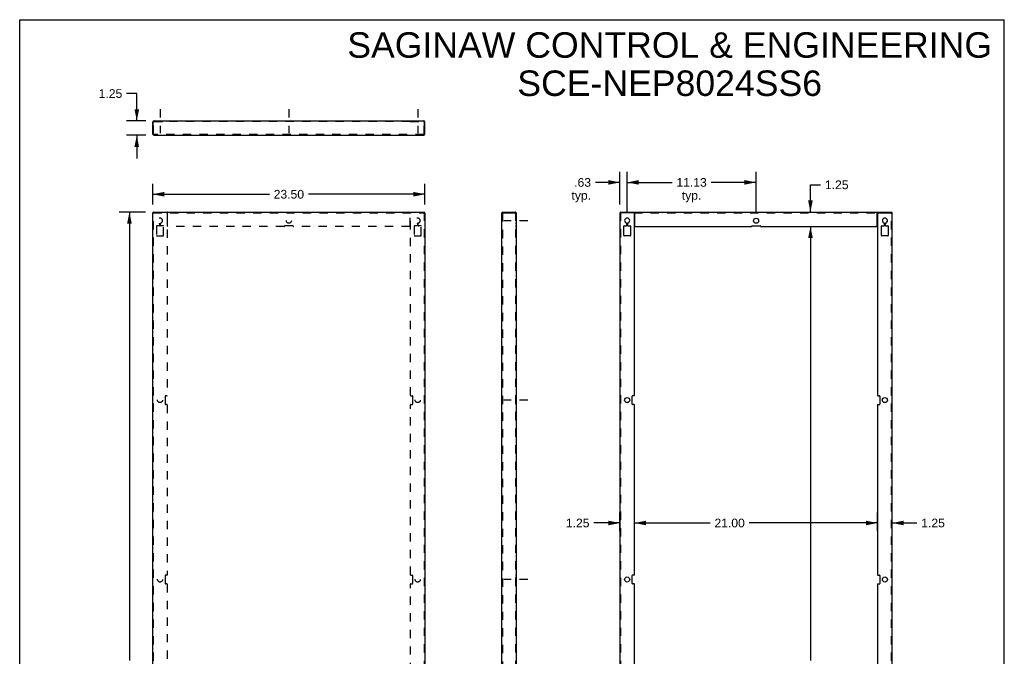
# Model space of a CAD drawing. Header units: inches. Extents: x 0 to 85, y 0 to 110.
# Tile 2 of 2: x 0 to 85, y 55 to 110. Entities that reach past the tile are written whole.
import ezdxf

# ---------------------------------------------------------------- set-up
doc = ezdxf.new("R2010")
doc.units = ezdxf.units.IN
doc.header["$LTSCALE"] = 7.17037
doc.header["$MEASUREMENT"] = 0
doc.linetypes.add('DASHED', pattern=[0.2, 0.1, -0.1])
doc.linetypes.add('HIDDEN', pattern=[0.2, 0.1, -0.1])
doc.layers.get('0').update_dxf_attribs({"linetype": 'CONTINUOUS'})
doc.layers.add('DEFAULT_2', color=8, linetype='HIDDEN')
doc.layers.add('DIMENSIONS', color=7, linetype='CONTINUOUS')
doc.styles.get("Standard").update_dxf_attribs({"font": 'arial.ttf'})
doc.dimstyles.new('DIMSTYLE_1', dxfattribs={"dimtxt": 0.75, "dimasz": 1, "dimexe": 0.09, "dimexo": 0.07, "dimgap": 0.0375, "dimtad": 0, "dimtih": 1, "dimtoh": 1, "dimzin": 4, "dimdsep": 46, "dimtxsty": 'Standard', "dimblk": '_FILLED', "dimblk1": '_FILLED', "dimblk2": '_FILLED', "dimcen": 0.09, "dimadec": 3, "dimazin": 1, "dimtfac": 1, "dimtdec": 3, "dimtofl": 0, "dimtmove": 0, "dimatfit": 3, "dimldrblk": '_FILLED', "dimfxl": 0, "dimtolj": 1, "dimtzin": 4, "dimarcsym": 0})

# ---------------------------------------------------------------- blocks, each defined once
blk = doc.blocks.new('_FILLED')
at = {"color": 0, "linetype": 'ByBlock'}
blk.add_solid([(0, 0), (-1, 0.2), (-1, -0.2)], dxfattribs=at)
blk = doc.blocks.new('*D1')
at = {"layer": 'DIMENSIONS', "color": 2, "linetype": 'Continuous'}
for p, q in [((11.488, 94.025), (11.488, 95.82)), ((34.988, 94.025), (34.988, 95.82)), ((11.488, 94.92), (21.552, 94.92)), ((34.988, 94.92), (24.923, 94.92))]:
    blk.add_line(p, q, dxfattribs=at)
at = {"layer": 'DIMENSIONS', "color": 2, "linetype": 'Continuous', "rotation": 180}
blk.add_blockref('_FILLED', (11.488, 94.92), dxfattribs=at)
at = {"layer": 'DIMENSIONS', "color": 2, "linetype": 'Continuous'}
blk.add_blockref('_FILLED', (34.988, 94.92), dxfattribs=at)
at = {"layer": 'DIMENSIONS', "color": 2, "linetype": 'Continuous', "insert": (23.238, 95.295), "char_height": 0.75, "width": 2.62082, "attachment_point": 2, "line_spacing_factor": 0.9}
blk.add_mtext('23.50', dxfattribs=at)
blk = doc.blocks.new('*D2')
at = {"layer": 'DIMENSIONS', "color": 2, "linetype": 'Continuous'}
for p, q in [((10.848, 93.385), (8.574, 93.385)), ((9.474, 93.385), (9.474, 54.635)), ((9.474, 14.385), (9.474, 53.135)), ((10.848, 14.385), (8.574, 14.385))]:
    blk.add_line(p, q, dxfattribs=at)
for p, rotation in [((9.474, 93.385), 90), ((9.474, 14.385), 270)]:
    blk.add_blockref('_FILLED', p, dxfattribs=dict(at, rotation=rotation))
at = {"layer": 'DIMENSIONS', "color": 2, "linetype": 'Continuous', "insert": (9.474, 54.26), "char_height": 0.75, "width": 2.62082, "attachment_point": 2, "line_spacing_factor": 0.9}
blk.add_mtext('79.00', dxfattribs=at)
blk = doc.blocks.new('*D5')
at = {"layer": 'DIMENSIONS', "color": 2, "linetype": 'Continuous'}
for p, q in [((51.816, 94.025), (51.816, 96.843)), ((52.441, 93.335), (52.441, 96.843)), ((51.816, 95.943), (49.699, 95.943)), ((52.441, 95.943), (54.441, 95.943))]:
    blk.add_line(p, q, dxfattribs=at)
blk.add_blockref('_FILLED', (51.816, 95.943), dxfattribs=at)
at = {"layer": 'DIMENSIONS', "color": 2, "linetype": 'Continuous', "rotation": 180}
blk.add_blockref('_FILLED', (52.441, 95.943), dxfattribs=at)
at = {"layer": 'DIMENSIONS', "color": 2, "linetype": 'Continuous', "insert": (49.324, 96.318), "char_height": 0.75, "width": 1.6868, "attachment_point": 3, "line_spacing_factor": 0.9}
blk.add_mtext('.63\\Ptyp.', dxfattribs=at)
blk = doc.blocks.new('*D6')
at = {"layer": 'DIMENSIONS', "color": 2, "linetype": 'Continuous'}
for p, q in [((52.441, 93.335), (52.441, 96.843)), ((63.566, 93.335), (63.566, 96.843)), ((52.441, 95.943), (56.318, 95.943)), ((63.566, 95.943), (59.688, 95.943))]:
    blk.add_line(p, q, dxfattribs=at)
at = {"layer": 'DIMENSIONS', "color": 2, "linetype": 'Continuous', "rotation": 180}
blk.add_blockref('_FILLED', (52.441, 95.943), dxfattribs=at)
at = {"layer": 'DIMENSIONS', "color": 2, "linetype": 'Continuous'}
blk.add_blockref('_FILLED', (63.566, 95.943), dxfattribs=at)
at = {"layer": 'DIMENSIONS', "color": 2, "linetype": 'Continuous', "insert": (58.003, 96.318), "char_height": 0.75, "width": 2.62082, "attachment_point": 2, "line_spacing_factor": 0.9}
blk.add_mtext('11.13\\Ptyp.', dxfattribs=at)
blk = doc.blocks.new('*D8')
at = {"layer": 'DIMENSIONS', "color": 2, "linetype": 'Continuous'}
for p, q in [((74.066, 65.81), (74.066, 67.418)), ((75.316, 65.81), (75.316, 67.418)), ((74.066, 66.518), (72.066, 66.518)), ((75.316, 66.518), (77.454, 66.518))]:
    blk.add_line(p, q, dxfattribs=at)
blk.add_blockref('_FILLED', (74.066, 66.518), dxfattribs=at)
at = {"layer": 'DIMENSIONS', "color": 2, "linetype": 'Continuous', "rotation": 180}
blk.add_blockref('_FILLED', (75.316, 66.518), dxfattribs=at)
at = {"layer": 'DIMENSIONS', "color": 2, "linetype": 'Continuous', "insert": (77.829, 66.893), "char_height": 0.75, "width": 2.0381, "attachment_point": 1, "line_spacing_factor": 0.9}
blk.add_mtext('1.25', dxfattribs=at)
blk = doc.blocks.new('*D9')
at = {"layer": 'DIMENSIONS', "color": 2, "linetype": 'Continuous'}
for p, q in [((51.816, 65.81), (51.816, 67.418)), ((53.066, 65.634), (53.066, 67.418)), ((51.816, 66.518), (49.564, 66.518)), ((53.066, 66.518), (55.066, 66.518))]:
    blk.add_line(p, q, dxfattribs=at)
blk.add_blockref('_FILLED', (51.816, 66.518), dxfattribs=at)
at = {"layer": 'DIMENSIONS', "color": 2, "linetype": 'Continuous', "rotation": 180}
blk.add_blockref('_FILLED', (53.066, 66.518), dxfattribs=at)
at = {"layer": 'DIMENSIONS', "color": 2, "linetype": 'Continuous', "insert": (49.189, 66.893), "char_height": 0.75, "width": 2.0381, "attachment_point": 3, "line_spacing_factor": 0.9}
blk.add_mtext('1.25', dxfattribs=at)
blk = doc.blocks.new('*D10')
at = {"layer": 'DIMENSIONS', "color": 2, "linetype": 'Continuous'}
for p, q in [((53.066, 65.81), (53.066, 67.418)), ((74.066, 65.81), (74.066, 67.418)), ((53.066, 66.518), (59.602, 66.518)), ((74.066, 66.518), (62.973, 66.518))]:
    blk.add_line(p, q, dxfattribs=at)
at = {"layer": 'DIMENSIONS', "color": 2, "linetype": 'Continuous', "rotation": 180}
blk.add_blockref('_FILLED', (53.066, 66.518), dxfattribs=at)
at = {"layer": 'DIMENSIONS', "color": 2, "linetype": 'Continuous'}
blk.add_blockref('_FILLED', (74.066, 66.518), dxfattribs=at)
at = {"layer": 'DIMENSIONS', "color": 2, "linetype": 'Continuous', "insert": (61.288, 66.893), "char_height": 0.75, "width": 2.62082, "attachment_point": 2, "line_spacing_factor": 0.9}
blk.add_mtext('21.00', dxfattribs=at)
blk = doc.blocks.new('*D12')
at = {"layer": 'DIMENSIONS', "color": 2, "linetype": 'Continuous'}
for p, q in [((66.191, 92.135), (69.165, 92.135)), ((68.265, 92.135), (68.265, 54.635)), ((68.265, 15.635), (68.265, 53.135)), ((66.174, 15.635), (69.165, 15.635))]:
    blk.add_line(p, q, dxfattribs=at)
for p, rotation in [((68.265, 92.135), 90), ((68.265, 15.635), 270)]:
    blk.add_blockref('_FILLED', p, dxfattribs=dict(at, rotation=rotation))
at = {"layer": 'DIMENSIONS', "color": 2, "linetype": 'Continuous', "insert": (68.265, 54.26), "char_height": 0.75, "width": 2.62082, "attachment_point": 2, "line_spacing_factor": 0.9}
blk.add_mtext('76.50', dxfattribs=at)
blk = doc.blocks.new('*D13')
at = {"layer": 'DIMENSIONS', "color": 2, "linetype": 'Continuous'}
for p, q in [((68.265, 93.385), (68.265, 95.735)), ((68.265, 95.735), (69.14, 95.735)), ((63.191, 93.385), (69.165, 93.385)), ((66.191, 92.135), (69.165, 92.135)), ((68.265, 92.135), (68.265, 90.135))]:
    blk.add_line(p, q, dxfattribs=at)
for p, rotation in [((68.265, 93.385), 270), ((68.265, 92.135), 90)]:
    blk.add_blockref('_FILLED', p, dxfattribs=dict(at, rotation=rotation))
at = {"layer": 'DIMENSIONS', "color": 2, "linetype": 'Continuous', "insert": (69.515, 96.11), "char_height": 0.75, "width": 2.0381, "attachment_point": 1, "line_spacing_factor": 0.9}
blk.add_mtext('1.25', dxfattribs=at)
blk = doc.blocks.new('*D14')
at = {"layer": 'DIMENSIONS', "color": 2, "linetype": 'Continuous'}
for p, q in [((10.107, 103.619), (9.232, 103.619)), ((10.107, 101.261), (10.107, 103.619)), ((10.9, 101.261), (9.207, 101.261)), ((10.9, 100.011), (9.207, 100.011)), ((10.107, 100.011), (10.107, 98.011))]:
    blk.add_line(p, q, dxfattribs=at)
for p, rotation in [((10.107, 101.261), 270), ((10.107, 100.011), 90)]:
    blk.add_blockref('_FILLED', p, dxfattribs=dict(at, rotation=rotation))
at = {"layer": 'DIMENSIONS', "color": 2, "linetype": 'Continuous', "insert": (8.857, 103.994), "char_height": 0.75, "width": 2.0381, "attachment_point": 3, "line_spacing_factor": 0.9}
blk.add_mtext('1.25', dxfattribs=at)

msp = doc.modelspace()

# ---------------------------------------------------------------- linework, layer by layer
at = {"color": 7, "linetype": 'Continuous'}
for p, q in [((0, 0), (0, 110)), ((0, 110), (85, 110)), ((85, 0), (85, 110)), ((12.738, 101.231), (12.738, 101.261)), ((12.768, 101.247), (12.768, 101.231)), ((33.708, 101.247), (33.708, 101.231)), ((33.738, 101.231), (33.738, 101.261)), ((11.518, 100.123), (11.488, 100.123)), ((34.958, 100.123), (34.988, 100.123)), ((11.548, 93.325), (11.488, 93.325)), ((11.518, 93.325), (11.518, 93.385)), ((11.531, 93.323), (11.518, 93.325)), ((34.928, 93.325), (34.988, 93.325)), ((34.944, 93.323), (34.958, 93.325)), ((34.958, 93.325), (34.958, 93.385)), ((41.719, 93.325), (41.719, 93.385)), ((42.827, 93.385), (42.827, 93.325)), ((51.846, 93.385), (51.846, 93.325)), ((53.066, 93.385), (53.066, 93.325)), ((74.065, 93.325), (74.055, 93.325)), ((74.065, 93.385), (74.065, 93.325)), ((75.286, 93.385), (75.286, 93.325))]:
    msp.add_line(p, q, dxfattribs=at)
at = {"color": 2, "linetype": 'DASHED'}
for p, q in [((12.113, 102.272), (12.113, 100.19)), ((23.238, 102.272), (23.238, 100.19)), ((34.363, 102.272), (34.363, 100.19)), ((43.868, 92.635), (41.786, 92.635)), ((43.868, 77.135), (41.786, 77.135)), ((43.868, 61.635), (41.786, 61.635))]:
    msp.add_line(p, q, dxfattribs=at)
at = {"color": 3, "linetype": 'Continuous'}
for p, q in [((11.518, 100.123), (11.518, 101.201)), ((12.738, 101.231), (11.548, 101.231)), ((11.6, 101.261), (12.738, 101.261)), ((12.768, 101.261), (12.768, 101.247)), ((12.768, 101.261), (33.708, 101.261)), ((33.708, 101.261), (33.708, 101.247)), ((34.928, 101.231), (33.737, 101.231)), ((33.738, 101.261), (34.876, 101.261)), ((34.958, 100.123), (34.958, 101.201)), ((11.488, 100.123), (11.488, 101.149)), ((34.988, 100.123), (34.988, 101.149)), ((11.531, 100.094), (11.518, 100.123)), ((11.6, 100.011), (34.876, 100.011)), ((34.944, 100.094), (34.958, 100.123)), ((11.488, 14.445), (11.488, 93.325)), ((11.491, 93.316), (11.488, 93.325)), ((11.531, 93.381), (11.518, 93.385)), ((11.548, 93.385), (34.928, 93.385)), ((11.6, 93.273), (11.571, 93.282)), ((11.6, 93.273), (11.586, 93.302)), ((34.876, 93.273), (34.889, 93.302)), ((34.876, 93.273), (34.905, 93.282)), ((34.944, 93.381), (34.958, 93.385)), ((34.984, 93.316), (34.988, 93.325)), ((34.988, 93.325), (34.988, 14.445)), ((41.607, 93.273), (41.607, 14.497)), ((41.69, 93.316), (41.719, 93.325)), ((41.719, 93.385), (42.827, 93.385)), ((41.719, 93.325), (42.857, 93.325)), ((42.857, 93.325), (42.857, 14.445)), ((51.816, 93.325), (51.816, 14.445)), ((53.036, 93.325), (51.816, 93.325)), ((51.846, 93.385), (53.066, 93.385)), ((53.066, 77.54), (53.066, 93.295)), ((53.081, 93.385), (74.051, 93.385)), ((53.096, 92.165), (53.096, 93.327)), ((74.036, 92.165), (74.036, 93.327)), ((74.065, 93.385), (75.286, 93.385)), ((74.066, 93.295), (74.066, 77.54)), ((74.096, 93.325), (75.316, 93.325)), ((75.316, 14.445), (75.316, 93.325)), ((52.146, 91.352), (52.146, 92.167)), ((52.176, 92.197), (52.379, 92.197)), ((52.409, 92.227), (52.409, 92.394)), ((52.472, 92.394), (52.472, 92.227)), ((52.502, 92.197), (52.706, 92.197)), ((52.736, 92.167), (52.736, 91.352)), ((53.126, 92.135), (63.161, 92.135)), ((63.221, 92.197), (63.911, 92.197)), ((63.971, 92.135), (74.006, 92.135)), ((74.396, 91.352), (74.396, 92.167)), ((74.426, 92.197), (74.629, 92.197)), ((74.659, 92.227), (74.659, 92.394)), ((74.722, 92.394), (74.722, 92.227)), ((74.752, 92.197), (74.956, 92.197)), ((74.986, 92.167), (74.986, 91.352)), ((52.706, 91.322), (52.176, 91.322)), ((74.956, 91.322), (74.426, 91.322)), ((52.878, 76.79), (52.878, 77.48)), ((53.036, 77.51), (52.908, 77.51)), ((74.096, 77.51), (74.223, 77.51)), ((74.253, 77.48), (74.253, 76.79)), ((53.036, 76.76), (52.908, 76.76)), ((53.066, 62.04), (53.066, 76.73)), ((74.066, 76.73), (74.066, 62.04)), ((74.096, 76.76), (74.223, 76.76)), ((52.878, 61.29), (52.878, 61.98)), ((53.036, 62.01), (52.908, 62.01)), ((53.036, 61.26), (52.908, 61.26)), ((53.066, 46.54), (53.066, 61.23)), ((74.066, 61.23), (74.066, 46.54)), ((74.096, 62.01), (74.223, 62.01)), ((74.096, 61.26), (74.223, 61.26)), ((74.253, 61.98), (74.253, 61.29))]:
    msp.add_line(p, q, dxfattribs=at)
for points in [[(12.768, 101.247), (12.764, 101.245), (12.762, 101.243), (12.76, 101.241), (12.758, 101.24), (12.756, 101.24), (12.754, 101.239), (12.751, 101.238), (12.748, 101.236), (12.743, 101.234), (12.738, 101.231)], [(33.708, 101.247), (33.711, 101.245), (33.713, 101.243), (33.715, 101.241), (33.717, 101.24), (33.719, 101.24), (33.721, 101.239), (33.724, 101.238), (33.727, 101.236), (33.732, 101.234), (33.737, 101.231)], [(11.6, 100.011), (11.586, 100.015), (11.572, 100.026), (11.559, 100.044), (11.545, 100.067), (11.531, 100.094)], [(34.876, 100.011), (34.889, 100.015), (34.903, 100.026), (34.917, 100.044), (34.93, 100.067), (34.944, 100.094)], [(11.571, 93.282), (11.544, 93.29), (11.52, 93.299), (11.503, 93.308), (11.491, 93.316)], [(11.586, 93.302), (11.572, 93.329), (11.559, 93.352), (11.545, 93.37), (11.531, 93.381)], [(34.889, 93.302), (34.903, 93.329), (34.917, 93.352), (34.93, 93.37), (34.944, 93.381)], [(34.905, 93.282), (34.932, 93.29), (34.955, 93.299), (34.973, 93.308), (34.984, 93.316)], [(41.607, 93.273), (41.611, 93.282), (41.622, 93.29), (41.64, 93.299), (41.663, 93.308), (41.69, 93.316)], [(42.837, 93.349), (42.836, 93.357), (42.835, 93.364), (42.834, 93.37), (42.833, 93.376)], [(42.843, 93.327), (42.84, 93.334), (42.838, 93.342), (42.837, 93.349)], [(53.079, 93.376), (53.076, 93.381), (53.071, 93.384), (53.066, 93.385)], [(53.088, 93.349), (53.086, 93.357), (53.084, 93.364), (53.082, 93.37), (53.079, 93.376)], [(53.096, 93.327), (53.092, 93.334), (53.09, 93.342), (53.088, 93.349)], [(74.036, 93.327), (74.039, 93.334), (74.041, 93.342), (74.043, 93.349)], [(74.043, 93.349), (74.045, 93.357), (74.047, 93.364), (74.049, 93.37), (74.052, 93.376)], [(74.052, 93.376), (74.056, 93.381), (74.06, 93.384), (74.065, 93.385)]]:
    msp.add_lwpolyline(points, dxfattribs=at)
at = {"color": 7, "linetype": 'Continuous'}
for points in [[(11.559, 93.31), (11.545, 93.318), (11.531, 93.323)], [(11.555, 93.308), (11.549, 93.316), (11.548, 93.325)], [(11.6, 93.273), (11.586, 93.282), (11.574, 93.29), (11.563, 93.299), (11.555, 93.308)], [(11.6, 93.273), (11.586, 93.286), (11.572, 93.299), (11.559, 93.31)], [(34.876, 93.273), (34.889, 93.286), (34.903, 93.299), (34.917, 93.31)], [(34.876, 93.273), (34.889, 93.282), (34.902, 93.29), (34.912, 93.299), (34.921, 93.308)], [(34.917, 93.31), (34.93, 93.318), (34.944, 93.323)], [(34.921, 93.308), (34.926, 93.316), (34.928, 93.325)], [(53.096, 93.298), (53.09, 93.3), (53.085, 93.303), (53.082, 93.307), (53.079, 93.312), (53.076, 93.316), (53.074, 93.32), (53.07, 93.324), (53.066, 93.325)], [(74.036, 93.298), (74.041, 93.3), (74.046, 93.303), (74.049, 93.307), (74.052, 93.312), (74.055, 93.316), (74.058, 93.32), (74.061, 93.324), (74.065, 93.325)]]:
    msp.add_lwpolyline(points, dxfattribs=at)
at = {"color": 3, "linetype": 'Continuous'}
for centre in [(63.566, 92.635), (52.441, 77.135), (74.691, 77.135), (52.441, 61.635), (74.691, 61.635)]:
    msp.add_circle(centre, 0.219, dxfattribs=at)
for centre, radius, start, end in [((11.6, 101.149), 0.112, 90, 180), ((11.548, 101.201), 0.03, 90, 180), ((34.876, 101.149), 0.112, 0, 90), ((34.928, 101.201), 0.03, 0, 90), ((11.6, 100.123), 0.112, 180, 270), ((34.876, 100.123), 0.112, 270, 360), ((41.719, 93.273), 0.112, 90, 180), ((52.441, 92.635), 0.219, 284.2546, 255.7454), ((53.036, 93.295), 0.03, 0, 90), ((74.096, 93.295), 0.03, 90, 180), ((74.691, 92.635), 0.219, 284.2546, 255.7454), ((52.176, 92.167), 0.03, 90, 180), ((52.379, 92.227), 0.03, 270, 360), ((52.379, 92.394), 0.03, 0, 75.7454), ((52.502, 92.394), 0.03, 104.2546, 180), ((52.502, 92.227), 0.03, 180, 270), ((52.706, 92.167), 0.03, 0, 90), ((53.126, 92.165), 0.03, 180, 270), ((63.161, 92.165), 0.03, 270, 2.38594), ((63.221, 92.167), 0.03, 90, 182.38594), ((63.911, 92.167), 0.03, 357.61406, 90), ((63.971, 92.165), 0.03, 177.61406, 270), ((74.006, 92.165), 0.03, 270, 360), ((74.426, 92.167), 0.03, 90, 180), ((74.629, 92.227), 0.03, 270, 360), ((74.629, 92.394), 0.03, 0, 75.7454), ((74.752, 92.394), 0.03, 104.2546, 180), ((74.752, 92.227), 0.03, 180, 270), ((74.956, 92.167), 0.03, 0, 90), ((52.176, 91.352), 0.03, 180, 270), ((52.706, 91.352), 0.03, 270, 360), ((74.426, 91.352), 0.03, 180, 270), ((74.956, 91.352), 0.03, 270, 360), ((52.908, 77.48), 0.03, 90, 180), ((53.036, 77.54), 0.03, 270, 360), ((74.096, 77.54), 0.03, 180, 270), ((74.223, 77.48), 0.03, 0, 90), ((52.908, 76.79), 0.03, 180, 270), ((53.036, 76.73), 0.03, 0, 90), ((74.096, 76.73), 0.03, 90, 180), ((74.223, 76.79), 0.03, 270, 360), ((52.908, 61.98), 0.03, 90, 180), ((52.908, 61.29), 0.03, 180, 270), ((53.036, 62.04), 0.03, 270, 360), ((53.036, 61.23), 0.03, 0, 90), ((74.096, 62.04), 0.03, 180, 270), ((74.096, 61.23), 0.03, 90, 180), ((74.223, 61.98), 0.03, 0, 90), ((74.223, 61.29), 0.03, 270, 360)]:
    msp.add_arc(centre, radius, start, end, dxfattribs=at)
at = {"layer": 'DEFAULT_2', "color": 8, "linetype": 'HIDDEN'}
for p, q in [((11.6, 101.201), (12.738, 101.201)), ((11.818, 101.261), (11.818, 101.201)), ((11.894, 101.261), (11.894, 101.201)), ((12.081, 101.201), (12.081, 101.261)), ((12.144, 101.201), (12.144, 101.261)), ((12.331, 101.261), (12.331, 101.201)), ((12.408, 101.261), (12.408, 101.201)), ((12.55, 101.261), (12.55, 101.201)), ((12.738, 101.201), (12.738, 101.231)), ((12.742, 101.225), (12.738, 101.231)), ((12.745, 101.218), (12.742, 101.225)), ((12.748, 101.212), (12.745, 101.218)), ((12.768, 101.195), (12.768, 101.231)), ((33.708, 101.201), (12.768, 101.201)), ((22.863, 101.201), (22.863, 101.261)), ((23.019, 101.261), (23.019, 101.201)), ((23.456, 101.261), (23.456, 101.201)), ((23.613, 101.201), (23.613, 101.261)), ((33.708, 101.195), (33.708, 101.231)), ((33.708, 101.195), (33.713, 101.195)), ((33.738, 101.201), (33.738, 101.231)), ((33.738, 101.201), (34.876, 101.201)), ((33.925, 101.261), (33.925, 101.201)), ((34.068, 101.261), (34.068, 101.201)), ((34.144, 101.261), (34.144, 101.201)), ((34.331, 101.201), (34.331, 101.261)), ((34.394, 101.201), (34.394, 101.261)), ((34.581, 101.261), (34.581, 101.201)), ((34.658, 101.261), (34.658, 101.201)), ((11.548, 100.123), (11.548, 101.149)), ((34.928, 100.123), (34.928, 101.149)), ((11.548, 100.123), (11.518, 100.123)), ((11.6, 100.071), (11.6, 100.011)), ((34.876, 100.071), (11.6, 100.071)), ((34.876, 100.071), (34.876, 100.011)), ((34.928, 100.123), (34.958, 100.123)), ((11.518, 93.385), (11.548, 93.385)), ((11.548, 14.445), (11.548, 93.325)), ((11.548, 93.325), (34.928, 93.325)), ((12.738, 93.385), (12.738, 93.325)), ((12.738, 93.295), (12.738, 77.54)), ((12.768, 92.165), (12.768, 93.327)), ((33.708, 92.165), (33.708, 93.327)), ((33.737, 93.385), (33.737, 93.325)), ((33.738, 77.54), (33.738, 93.295)), ((34.928, 93.385), (34.958, 93.385)), ((34.928, 93.325), (34.928, 14.445)), ((41.667, 93.273), (41.607, 93.273)), ((41.667, 93.273), (41.667, 14.497)), ((42.843, 93.327), (42.791, 93.298)), ((42.793, 93.303), (42.796, 93.306)), ((42.796, 93.306), (42.797, 93.307)), ((42.797, 93.325), (42.797, 14.445)), ((42.797, 92.854), (42.857, 92.854)), ((42.825, 93.355), (42.826, 93.356)), ((42.826, 93.356), (42.827, 93.359)), ((42.827, 93.361), (42.827, 93.361)), ((51.859, 93.323), (51.846, 93.325)), ((51.876, 93.325), (51.876, 14.445)), ((53.036, 93.325), (74.055, 93.325)), ((53.081, 93.385), (53.066, 93.385)), ((74.065, 93.385), (74.051, 93.385)), ((74.096, 93.325), (74.065, 93.325)), ((75.256, 14.445), (75.256, 93.325)), ((75.272, 93.323), (75.286, 93.325)), ((11.818, 92.167), (11.818, 91.352)), ((12.051, 92.197), (11.848, 92.197)), ((12.081, 92.394), (12.081, 92.227)), ((12.144, 92.227), (12.144, 92.394)), ((12.378, 92.197), (12.174, 92.197)), ((12.408, 91.352), (12.408, 92.167)), ((22.833, 92.135), (12.798, 92.135)), ((23.583, 92.197), (22.893, 92.197)), ((33.678, 92.135), (23.643, 92.135)), ((34.068, 92.167), (34.068, 91.352)), ((34.301, 92.197), (34.098, 92.197)), ((34.331, 92.394), (34.331, 92.227)), ((34.394, 92.227), (34.394, 92.394)), ((34.628, 92.197), (34.424, 92.197)), ((34.658, 91.352), (34.658, 92.167)), ((42.797, 92.416), (42.857, 92.416)), ((42.857, 92.197), (42.797, 92.197)), ((42.797, 92.135), (42.857, 92.135)), ((11.848, 91.322), (12.378, 91.322)), ((34.098, 91.322), (34.628, 91.322)), ((42.857, 91.322), (42.797, 91.322)), ((12.55, 77.48), (12.55, 76.79)), ((12.708, 77.51), (12.58, 77.51)), ((33.768, 77.51), (33.895, 77.51)), ((33.925, 76.79), (33.925, 77.48)), ((42.857, 77.51), (42.797, 77.51)), ((42.797, 77.354), (42.857, 77.354)), ((12.708, 76.76), (12.58, 76.76)), ((12.738, 76.73), (12.738, 62.04)), ((33.738, 62.04), (33.738, 76.73)), ((33.768, 76.76), (33.895, 76.76)), ((42.797, 76.916), (42.857, 76.916)), ((42.857, 76.76), (42.797, 76.76)), ((12.55, 61.98), (12.55, 61.29)), ((12.708, 62.01), (12.58, 62.01)), ((12.708, 61.26), (12.58, 61.26)), ((12.738, 61.23), (12.738, 46.54)), ((33.738, 46.54), (33.738, 61.23)), ((33.768, 62.01), (33.895, 62.01)), ((33.768, 61.26), (33.895, 61.26)), ((33.925, 61.29), (33.925, 61.98)), ((42.857, 62.01), (42.797, 62.01)), ((42.797, 61.854), (42.857, 61.854)), ((42.797, 61.416), (42.857, 61.416)), ((42.857, 61.26), (42.797, 61.26))]:
    msp.add_line(p, q, dxfattribs=at)
for points in [[(12.768, 101.195), (12.762, 101.195), (12.757, 101.198), (12.754, 101.201), (12.751, 101.206), (12.748, 101.212)], [(33.713, 101.195), (33.718, 101.198), (33.721, 101.201), (33.724, 101.206), (33.727, 101.212), (33.73, 101.218), (33.733, 101.225), (33.737, 101.231)], [(11.6, 100.071), (11.586, 100.073), (11.572, 100.078), (11.559, 100.086), (11.545, 100.097), (11.531, 100.11), (11.518, 100.123)], [(34.876, 100.071), (34.889, 100.073), (34.903, 100.078), (34.917, 100.086), (34.93, 100.097), (34.944, 100.11), (34.958, 100.123)], [(12.768, 93.327), (12.764, 93.334), (12.762, 93.342), (12.76, 93.349), (12.758, 93.357), (12.756, 93.364), (12.754, 93.37), (12.751, 93.376), (12.748, 93.381), (12.743, 93.384), (12.738, 93.385)], [(12.768, 93.298), (12.762, 93.3), (12.757, 93.303), (12.754, 93.307), (12.751, 93.312), (12.748, 93.316), (12.745, 93.32), (12.742, 93.324), (12.738, 93.325)], [(33.708, 93.327), (33.711, 93.334), (33.713, 93.342), (33.715, 93.349), (33.717, 93.357), (33.719, 93.364), (33.721, 93.37), (33.724, 93.376), (33.727, 93.381), (33.732, 93.384), (33.737, 93.385)], [(33.708, 93.298), (33.713, 93.3), (33.718, 93.303), (33.721, 93.307), (33.724, 93.312), (33.727, 93.316), (33.73, 93.32), (33.733, 93.324), (33.737, 93.325)], [(41.667, 93.273), (41.669, 93.282), (41.674, 93.29), (41.682, 93.299), (41.693, 93.308), (41.706, 93.316), (41.719, 93.325)], [(42.791, 93.298), (42.791, 93.3), (42.793, 93.303)], [(42.827, 93.361), (42.827, 93.361), (42.827, 93.359), (42.825, 93.355), (42.824, 93.351), (42.822, 93.346), (42.82, 93.342), (42.818, 93.337), (42.816, 93.333), (42.813, 93.328), (42.81, 93.324), (42.807, 93.32), (42.804, 93.315), (42.8, 93.311), (42.797, 93.307), (42.796, 93.306)], [(42.796, 93.306), (42.797, 93.307), (42.802, 93.312), (42.808, 93.316), (42.814, 93.32), (42.821, 93.324), (42.827, 93.325)], [(42.833, 93.376), (42.832, 93.381), (42.83, 93.384), (42.827, 93.385)], [(42.827, 93.359), (42.827, 93.361), (42.827, 93.361)], [(51.928, 93.273), (51.899, 93.282), (51.872, 93.29), (51.848, 93.299), (51.831, 93.308), (51.819, 93.316), (51.816, 93.325)], [(51.928, 93.273), (51.914, 93.302), (51.9, 93.329), (51.887, 93.352), (51.873, 93.37), (51.859, 93.381), (51.846, 93.385)], [(51.887, 93.31), (51.873, 93.318), (51.859, 93.323)], [(51.883, 93.308), (51.877, 93.316), (51.876, 93.325)], [(51.928, 93.273), (51.914, 93.282), (51.902, 93.29), (51.891, 93.299), (51.883, 93.308)], [(51.928, 93.273), (51.914, 93.286), (51.9, 93.299), (51.887, 93.31)], [(75.204, 93.273), (75.217, 93.302), (75.231, 93.329), (75.245, 93.352), (75.258, 93.37), (75.272, 93.381), (75.286, 93.385)], [(75.204, 93.273), (75.233, 93.282), (75.26, 93.29), (75.283, 93.299), (75.301, 93.308), (75.312, 93.316), (75.316, 93.325)], [(75.204, 93.273), (75.217, 93.286), (75.231, 93.299), (75.245, 93.31)], [(75.204, 93.273), (75.217, 93.282), (75.23, 93.29), (75.24, 93.299), (75.249, 93.308)], [(75.245, 93.31), (75.258, 93.318), (75.272, 93.323)], [(75.249, 93.308), (75.254, 93.316), (75.256, 93.325)]]:
    msp.add_lwpolyline(points, dxfattribs=at)
for centre in [(23.238, 92.635), (12.113, 77.135), (34.363, 77.135), (12.113, 61.635), (34.363, 61.635)]:
    msp.add_circle(centre, 0.219, dxfattribs=at)
for centre, radius, start, end in [((11.6, 101.149), 0.052, 90, 180), ((34.876, 101.149), 0.052, 0, 90), ((11.6, 100.123), 0.052, 180, 270), ((34.876, 100.123), 0.052, 270, 360), ((12.113, 92.635), 0.219, 284.2546, 255.7454), ((12.708, 93.295), 0.03, 0, 90), ((33.768, 93.295), 0.03, 90, 180), ((34.363, 92.635), 0.219, 284.2546, 255.7454), ((41.719, 93.273), 0.052, 90, 180), ((42.745, 93.273), 0.112, 0, 90), ((42.745, 93.273), 0.052, 0, 90), ((11.848, 92.167), 0.03, 90, 180), ((12.051, 92.227), 0.03, 270, 360), ((12.051, 92.394), 0.03, 0, 75.7454), ((12.174, 92.394), 0.03, 104.2546, 180), ((12.174, 92.227), 0.03, 180, 270), ((12.378, 92.167), 0.03, 0, 90), ((12.798, 92.165), 0.03, 180, 270), ((22.833, 92.165), 0.03, 270, 2.38594), ((22.893, 92.167), 0.03, 90, 182.38594), ((23.583, 92.167), 0.03, 357.61406, 90), ((23.643, 92.165), 0.03, 177.61406, 270), ((33.678, 92.165), 0.03, 270, 360), ((34.098, 92.167), 0.03, 90, 180), ((34.301, 92.227), 0.03, 270, 360), ((34.301, 92.394), 0.03, 0, 75.7454), ((34.424, 92.394), 0.03, 104.2546, 180), ((34.424, 92.227), 0.03, 180, 270), ((34.628, 92.167), 0.03, 0, 90), ((11.848, 91.352), 0.03, 180, 270), ((12.378, 91.352), 0.03, 270, 360), ((34.098, 91.352), 0.03, 180, 270), ((34.628, 91.352), 0.03, 270, 360), ((12.58, 77.48), 0.03, 90, 180), ((12.708, 77.54), 0.03, 270, 360), ((33.768, 77.54), 0.03, 180, 270), ((33.895, 77.48), 0.03, 0, 90), ((12.58, 76.79), 0.03, 180, 270), ((12.708, 76.73), 0.03, 0, 90), ((33.768, 76.73), 0.03, 90, 180), ((33.895, 76.79), 0.03, 270, 360), ((12.58, 61.98), 0.03, 90, 180), ((12.58, 61.29), 0.03, 180, 270), ((12.708, 62.04), 0.03, 270, 360), ((12.708, 61.23), 0.03, 0, 90), ((33.768, 62.04), 0.03, 180, 270), ((33.768, 61.23), 0.03, 90, 180), ((33.895, 61.98), 0.03, 0, 90), ((33.895, 61.29), 0.03, 270, 360)]:
    msp.add_arc(centre, radius, start, end, dxfattribs=at)

# ---------------------------------------------------------------- texts
at = {"layer": 'DIMENSIONS', "color": 2, "linetype": 'Continuous', "insert": (56.112, 108.912), "char_height": 2.2, "width": 55.56431, "attachment_point": 2, "line_spacing_factor": 0.9}
msp.add_mtext('SAGINAW CONTROL & ENGINEERING\\PSCE-NEP8024SS6', dxfattribs=at)

# ---------------------------------------------------------------- dimensions: what is measured, and where the dimension line sits
at = {"layer": 'DIMENSIONS', "color": 2, "linetype": 'Continuous'}
for base, p1, p2, angle, picture, middle in [((10.107, 100.011), (9.137, 101.261), (9.137, 100.011), 270, '*D14', (7.873, 103.615)), ((68.265, 93.385), (66.121, 92.135), (63.121, 93.385), 90, '*D13', (70.569, 95.731)), ((11.488, 94.92), (34.988, 95.89), (11.488, 95.89), 180, '*D1', (23.228, 94.916)), ((9.474, 14.385), (10.918, 93.385), (10.918, 14.385), 270, '*D2', (9.473, 53.881)), ((68.265, 92.135), (66.104, 15.635), (66.121, 92.135), 90, '*D12', (68.265, 53.881))]:
    dim = msp.add_linear_dim(base=base, p1=p1, p2=p2, angle=angle, dimstyle='DIMSTYLE_1', dxfattribs=at)
    dim.commit()
    dim.dimension.update_dxf_attribs({"geometry": picture, "text_midpoint": middle, "dimtype": 160})
for base, p1, p2, picture, middle in [((52.440570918, 95.943260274), (51.815570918, 93.954877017), (52.440570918, 93.264877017), '*D5', (48.480462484, 95.380760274)), ((63.565570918, 95.943260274), (52.440570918, 93.264877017), (63.565570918, 93.264877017), '*D6', (58.003070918, 95.380760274))]:
    dim = msp.add_linear_dim(base=base, p1=p1, p2=p2, text='<>\\Ptyp.', dimstyle='DIMSTYLE_1', dxfattribs=at)
    dim.commit()
    dim.dimension.update_dxf_attribs({"geometry": picture, "text_midpoint": middle, "dimtype": 160})
for base, p1, p2, picture, middle in [((53.066, 66.518), (51.816, 67.488), (53.066, 67.488), '*D9', (48.205, 66.514)), ((74.066, 66.518), (53.066, 67.488), (74.066, 67.488), '*D10', (61.278, 66.514)), ((75.316, 66.518), (74.066, 67.488), (75.316, 67.488), '*D8', (78.884, 66.514))]:
    dim = msp.add_linear_dim(base=base, p1=p1, p2=p2, dimstyle='DIMSTYLE_1', dxfattribs=at)
    dim.commit()
    dim.dimension.update_dxf_attribs({"geometry": picture, "text_midpoint": middle, "dimtype": 160})

doc.saveas('drawing.dxf')
